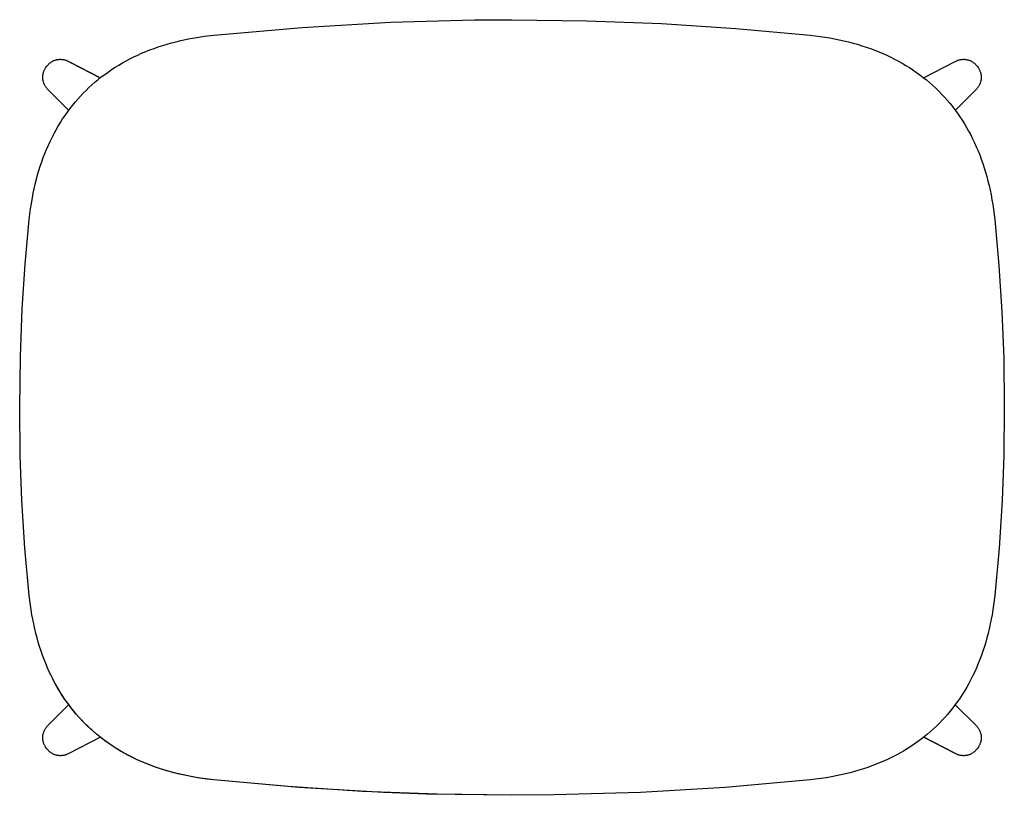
# Model space of a CAD drawing. Header units: millimetres. Extents: x 5000 to 6127, y 0 to 984.
# Tile 1 of 3: x 5000 to 5533, y 0 to 420. Entities that reach past the tile are written whole.
import ezdxf

# ---------------------------------------------------------------- set-up
doc = ezdxf.new("R2010")
doc.units = ezdxf.units.MM
doc.layers.add('Make2D$Sichtbar$Kurven', color=18, linetype='Continuous', true_color=0x000000)

msp = doc.modelspace()

# ---------------------------------------------------------------- linework, layer by layer
at = {"layer": 'Make2D$Sichtbar$Kurven', "color": 18, "lineweight": -3, "true_color": 0x000000}
for p, q in [((5105.18, 411.67), (5152.97, 415.9)), ((5152.97, 415.9), (5200.86, 418.66)), ((5200.86, 418.66), (5246.36, 419.92)), ((5246.36, 419.92), (5266.59, 420.05)), ((5266.59, 420.05), (5307.05, 419.52)), ((5307.05, 419.52), (5347.47, 417.94)), ((5347.47, 417.94), (5387.8, 415.32)), ((5094.82, 410.25), (5100.04, 411.06)), ((5100.04, 411.06), (5105.18, 411.67)), ((5387.8, 415.32), (5428.01, 411.67)), ((5428.01, 411.67), (5433.42, 411.02)), ((5433.42, 411.02), (5436.07, 410.63)), ((5436.07, 410.63), (5438.69, 410.19)), ((5072.82, 404.53), (5075.06, 405.31)), ((5075.06, 405.31), (5077.48, 406.1)), ((5077.48, 406.1), (5079.89, 406.83)), ((5079.89, 406.83), (5082.28, 407.5)), ((5082.28, 407.5), (5084.66, 408.12)), ((5084.66, 408.12), (5087.23, 408.73)), ((5087.23, 408.73), (5089.77, 409.29)), ((5089.77, 409.29), (5092.31, 409.8)), ((5092.31, 409.8), (5094.82, 410.25)), ((5438.69, 410.19), (5441.28, 409.72)), ((5441.28, 409.72), (5443.83, 409.2)), ((5443.83, 409.2), (5446.35, 408.64)), ((5446.35, 408.64), (5448.83, 408.04)), ((5448.83, 408.04), (5451.28, 407.39)), ((5451.28, 407.39), (5453.69, 406.71)), ((5453.69, 406.71), (5456.07, 405.98)), ((5456.07, 405.98), (5458.41, 405.22)), ((5059.68, 398.86), (5061.8, 399.91)), ((5061.8, 399.91), (5063.91, 400.91)), ((5063.91, 400.91), (5066.03, 401.85)), ((5066.03, 401.85), (5068.3, 402.8)), ((5068.3, 402.8), (5070.56, 403.7)), ((5070.56, 403.7), (5072.82, 404.53)), ((5458.41, 405.22), (5460.72, 404.41)), ((5460.72, 404.41), (5462.99, 403.56)), ((5462.99, 403.56), (5465.23, 402.66)), ((5465.23, 402.66), (5467.43, 401.73)), ((5467.43, 401.73), (5469.59, 400.76)), ((5469.59, 400.76), (5471.72, 399.75)), ((5014.22, 394.15), (5014.78, 394.92)), ((5014.78, 394.92), (5014.97, 395.17)), ((5014.97, 395.17), (5015.17, 395.41)), ((5015.17, 395.41), (5015.38, 395.64)), ((5015.38, 395.64), (5015.59, 395.87)), ((5015.59, 395.87), (5015.81, 396.09)), ((5015.81, 396.09), (5016.04, 396.3)), ((5016.04, 396.3), (5016.28, 396.5)), ((5016.28, 396.5), (5016.52, 396.7)), ((5016.52, 396.7), (5016.77, 396.89)), ((5016.77, 396.89), (5017.03, 397.06)), ((5017.03, 397.06), (5017.29, 397.23)), ((5017.29, 397.23), (5017.56, 397.39)), ((5017.56, 397.39), (5017.83, 397.55)), ((5017.83, 397.55), (5018.11, 397.69)), ((5018.11, 397.69), (5018.39, 397.82)), ((5018.39, 397.82), (5018.68, 397.94)), ((5018.68, 397.94), (5018.97, 398.05)), ((5018.97, 398.05), (5019.26, 398.15)), ((5019.26, 398.15), (5019.56, 398.24)), ((5019.56, 398.24), (5019.86, 398.33)), ((5019.86, 398.33), (5020.17, 398.4)), ((5020.17, 398.4), (5020.47, 398.46)), ((5020.47, 398.46), (5020.78, 398.51)), ((5020.78, 398.51), (5021.09, 398.55)), ((5021.09, 398.55), (5021.4, 398.57)), ((5021.4, 398.57), (5021.71, 398.59)), ((5021.71, 398.59), (5022.03, 398.6)), ((5022.03, 398.6), (5022.34, 398.59)), ((5022.34, 398.59), (5022.65, 398.58)), ((5022.65, 398.58), (5022.96, 398.55)), ((5022.96, 398.55), (5023.27, 398.52)), ((5023.27, 398.52), (5023.58, 398.47)), ((5023.58, 398.47), (5023.88, 398.41)), ((5023.88, 398.41), (5024.19, 398.35)), ((5024.19, 398.35), (5024.49, 398.27)), ((5024.49, 398.27), (5024.79, 398.18)), ((5024.79, 398.18), (5025.09, 398.08)), ((5025.09, 398.08), (5025.38, 397.97)), ((5025.38, 397.97), (5025.67, 397.85)), ((5025.67, 397.85), (5025.95, 397.72)), ((5025.95, 397.72), (5026.23, 397.58)), ((5026.23, 397.58), (5027.45, 396.83)), ((5026.23, 397.58), (5043.68, 388.61)), ((5027.45, 396.83), (5043.58, 388.54)), ((5051.65, 394.26), (5053.61, 395.48)), ((5053.61, 395.48), (5055.59, 396.64)), ((5055.59, 396.64), (5057.57, 397.74)), ((5057.57, 397.74), (5059.68, 398.86)), ((5471.72, 399.75), (5473.81, 398.69)), ((5473.81, 398.69), (5475.87, 397.6)), ((5475.87, 397.6), (5477.89, 396.47)), ((5477.89, 396.47), (5479.87, 395.29)), ((5479.87, 395.29), (5481.82, 394.08)), ((5489.51, 388.61), (5506.95, 397.58)), ((5506.95, 397.58), (5507.23, 397.72)), ((5507.23, 397.72), (5507.52, 397.85)), ((5507.52, 397.85), (5507.8, 397.97)), ((5507.8, 397.97), (5508.1, 398.08)), ((5508.1, 398.08), (5508.39, 398.18)), ((5508.39, 398.18), (5508.69, 398.27)), ((5508.69, 398.27), (5508.99, 398.34)), ((5508.99, 398.34), (5509.3, 398.41)), ((5509.3, 398.41), (5509.6, 398.47)), ((5509.6, 398.47), (5509.91, 398.52)), ((5509.91, 398.52), (5510.22, 398.55)), ((5510.22, 398.55), (5510.53, 398.58)), ((5510.53, 398.58), (5510.85, 398.59)), ((5510.85, 398.59), (5511.16, 398.6)), ((5511.16, 398.6), (5511.47, 398.59)), ((5511.47, 398.59), (5511.78, 398.57)), ((5511.78, 398.57), (5512.09, 398.54)), ((5512.09, 398.54), (5512.4, 398.5)), ((5512.4, 398.5), (5512.71, 398.45)), ((5512.71, 398.45), (5513.01, 398.39)), ((5513.01, 398.39), (5513.32, 398.32)), ((5513.32, 398.32), (5513.62, 398.24)), ((5513.62, 398.24), (5513.92, 398.15)), ((5513.92, 398.15), (5514.21, 398.05)), ((5514.21, 398.05), (5514.5, 397.94)), ((5514.5, 397.94), (5514.79, 397.82)), ((5514.79, 397.82), (5515.07, 397.68)), ((5515.07, 397.68), (5515.35, 397.54)), ((5515.35, 397.54), (5515.63, 397.39)), ((5515.63, 397.39), (5515.89, 397.23)), ((5515.89, 397.23), (5516.16, 397.06)), ((5516.16, 397.06), (5516.41, 396.88)), ((5516.41, 396.88), (5516.66, 396.7)), ((5516.66, 396.7), (5516.9, 396.5)), ((5516.9, 396.5), (5517.14, 396.3)), ((5517.14, 396.3), (5517.37, 396.09)), ((5517.37, 396.09), (5517.59, 395.87)), ((5517.59, 395.87), (5517.8, 395.64)), ((5517.8, 395.64), (5518.01, 395.41)), ((5518.01, 395.41), (5518.21, 395.16)), ((5518.21, 395.16), (5518.4, 394.92)), ((5518.4, 394.92), (5518.96, 394.15)), ((5012.5, 389.21), (5012.52, 389.52)), ((5012.52, 389.52), (5012.55, 389.83)), ((5012.55, 389.83), (5012.59, 390.14)), ((5012.59, 390.14), (5012.64, 390.45)), ((5012.64, 390.45), (5012.7, 390.76)), ((5012.7, 390.76), (5012.77, 391.06)), ((5012.77, 391.06), (5012.85, 391.36)), ((5012.85, 391.36), (5012.95, 391.66)), ((5012.95, 391.66), (5013.05, 391.95)), ((5013.05, 391.95), (5013.16, 392.25)), ((5013.16, 392.25), (5013.28, 392.53)), ((5013.28, 392.53), (5013.42, 392.81)), ((5013.42, 392.81), (5013.56, 393.09)), ((5013.56, 393.09), (5013.71, 393.37)), ((5013.71, 393.37), (5013.87, 393.63)), ((5013.87, 393.63), (5014.04, 393.89)), ((5014.04, 393.89), (5014.22, 394.15)), ((5044.21, 389.03), (5046.02, 390.4)), ((5046.02, 390.4), (5047.85, 391.72)), ((5047.85, 391.72), (5049.7, 392.99)), ((5049.7, 392.99), (5051.65, 394.26)), ((5481.82, 394.08), (5483.72, 392.83)), ((5483.72, 392.83), (5485.59, 391.54)), ((5485.59, 391.54), (5487.43, 390.21)), ((5487.43, 390.21), (5489.22, 388.83)), ((5518.96, 394.15), (5519.14, 393.89)), ((5519.14, 393.89), (5519.31, 393.63)), ((5519.31, 393.63), (5519.47, 393.36)), ((5519.47, 393.36), (5519.62, 393.09)), ((5519.62, 393.09), (5519.77, 392.81)), ((5519.77, 392.81), (5519.9, 392.53)), ((5519.9, 392.53), (5520.02, 392.24)), ((5520.02, 392.24), (5520.13, 391.95)), ((5520.13, 391.95), (5520.24, 391.66)), ((5520.24, 391.66), (5520.33, 391.36)), ((5520.33, 391.36), (5520.41, 391.06)), ((5520.41, 391.06), (5520.48, 390.76)), ((5520.48, 390.76), (5520.54, 390.45)), ((5520.54, 390.45), (5520.59, 390.14)), ((5520.59, 390.14), (5520.63, 389.83)), ((5520.63, 389.83), (5520.66, 389.52)), ((5520.66, 389.52), (5520.68, 389.21)), ((5012.49, 388.9), (5012.5, 389.21)), ((5012.5, 388.59), (5012.49, 388.9)), ((5012.51, 388.28), (5012.5, 388.59)), ((5012.53, 387.97), (5012.51, 388.28)), ((5012.57, 387.66), (5012.53, 387.97)), ((5012.61, 387.35), (5012.57, 387.66)), ((5012.67, 387.04), (5012.61, 387.35)), ((5012.74, 386.74), (5012.67, 387.04)), ((5012.81, 386.43), (5012.74, 386.74)), ((5012.9, 386.14), (5012.81, 386.43)), ((5013, 385.84), (5012.9, 386.14)), ((5013.11, 385.55), (5013, 385.84)), ((5013.23, 385.26), (5013.11, 385.55)), ((5013.36, 384.97), (5013.23, 385.26)), ((5013.49, 384.69), (5013.36, 384.97)), ((5013.64, 384.42), (5013.49, 384.69)), ((5013.8, 384.15), (5013.64, 384.42)), ((5013.96, 383.88), (5013.8, 384.15)), ((5037.52, 383.31), (5039.12, 384.78)), ((5039.12, 384.78), (5040.76, 386.21)), ((5040.76, 386.21), (5042.42, 387.6)), ((5042.42, 387.6), (5044.21, 389.03)), ((5489.22, 388.83), (5490.98, 387.42)), ((5490.98, 387.42), (5492.7, 385.98)), ((5492.7, 385.98), (5494.39, 384.49)), ((5494.39, 384.49), (5496.03, 382.96)), ((5519.39, 384.15), (5519.22, 383.88)), ((5519.54, 384.42), (5519.39, 384.15)), ((5519.69, 384.69), (5519.54, 384.42)), ((5519.83, 384.97), (5519.69, 384.69)), ((5519.96, 385.25), (5519.83, 384.97)), ((5520.07, 385.54), (5519.96, 385.25)), ((5520.18, 385.84), (5520.07, 385.54)), ((5520.28, 386.13), (5520.18, 385.84)), ((5520.37, 386.43), (5520.28, 386.13)), ((5520.44, 386.73), (5520.37, 386.43)), ((5520.51, 387.04), (5520.44, 386.73)), ((5520.57, 387.35), (5520.51, 387.04)), ((5520.61, 387.65), (5520.57, 387.35)), ((5520.65, 387.96), (5520.61, 387.65)), ((5520.67, 388.27), (5520.65, 387.96)), ((5520.69, 388.59), (5520.67, 388.27)), ((5520.68, 389.21), (5520.69, 388.9)), ((5520.69, 388.9), (5520.69, 388.59)), ((5014.14, 383.63), (5013.96, 383.88)), ((5014.32, 383.37), (5014.14, 383.63)), ((5014.51, 383.13), (5014.32, 383.37)), ((5014.71, 382.89), (5014.51, 383.13)), ((5014.92, 382.66), (5014.71, 382.89)), ((5015.14, 382.43), (5014.92, 382.66)), ((5026.53, 370.96), (5015.14, 382.43)), ((5031.46, 377.05), (5032.92, 378.66)), ((5032.92, 378.66), (5034.41, 380.25)), ((5034.41, 380.25), (5035.94, 381.79)), ((5035.94, 381.79), (5037.52, 383.31)), ((5496.03, 382.96), (5497.64, 381.4)), ((5497.64, 381.4), (5499.21, 379.8)), ((5499.21, 379.8), (5500.74, 378.15)), ((5518.04, 382.43), (5506.65, 370.96)), ((5518.26, 382.66), (5518.04, 382.43)), ((5518.47, 382.89), (5518.26, 382.66)), ((5518.67, 383.13), (5518.47, 382.89)), ((5518.86, 383.37), (5518.67, 383.13)), ((5519.04, 383.62), (5518.86, 383.37)), ((5519.22, 383.88), (5519.04, 383.62)), ((5027.21, 371.86), (5028.6, 373.65)), ((5028.6, 373.65), (5030.05, 375.41)), ((5030.05, 375.41), (5031.46, 377.05)), ((5500.74, 378.15), (5502.23, 376.48)), ((5502.23, 376.48), (5503.68, 374.76)), ((5503.68, 374.76), (5505.09, 373)), ((5023.27, 366.29), (5024.57, 368.22)), ((5024.57, 368.22), (5025.86, 370.05)), ((5025.86, 370.05), (5027.21, 371.86)), ((5505.09, 373), (5506.47, 371.21)), ((5506.47, 371.21), (5507.8, 369.38)), ((5507.8, 369.38), (5509.1, 367.52)), ((5020.85, 362.4), (5022.04, 364.35)), ((5022.04, 364.35), (5023.27, 366.29)), ((5509.1, 367.52), (5510.35, 365.61)), ((5510.35, 365.61), (5511.57, 363.67)), ((5511.57, 363.67), (5512.75, 361.69)), ((5017.51, 356.25), (5018.59, 358.35)), ((5018.59, 358.35), (5019.72, 360.44)), ((5019.72, 360.44), (5020.85, 362.4)), ((5512.75, 361.69), (5513.88, 359.68)), ((5513.88, 359.68), (5514.98, 357.62)), ((5514.98, 357.62), (5516.03, 355.54)), ((5014.54, 349.82), (5015.52, 352.06)), ((5015.52, 352.06), (5016.49, 354.16)), ((5016.49, 354.16), (5017.51, 356.25)), ((5516.03, 355.54), (5517.05, 353.41)), ((5517.05, 353.41), (5518.02, 351.25)), ((5012.77, 345.34), (5013.63, 347.58)), ((5013.63, 347.58), (5014.54, 349.82)), ((5518.02, 351.25), (5518.96, 349.05)), ((5518.96, 349.05), (5519.85, 346.82)), ((5519.85, 346.82), (5520.7, 344.55)), ((5011.16, 340.72), (5011.97, 343.12)), ((5011.97, 343.12), (5012.77, 345.34)), ((5520.7, 344.55), (5521.52, 342.25)), ((5521.52, 342.25), (5522.29, 339.91)), ((5009.08, 333.6), (5009.72, 335.96)), ((5009.72, 335.96), (5010.41, 338.33)), ((5010.41, 338.33), (5011.16, 340.72)), ((5522.29, 339.91), (5523.01, 337.53)), ((5523.01, 337.53), (5523.7, 335.12)), ((5007.86, 328.53), (5008.44, 331.05)), ((5008.44, 331.05), (5009.08, 333.6)), ((5523.7, 335.12), (5524.35, 332.68)), ((5524.35, 332.68), (5524.95, 330.2)), ((5006.85, 323.52), (5007.33, 326.02)), ((5007.33, 326.02), (5007.86, 328.53)), ((5524.95, 330.2), (5525.51, 327.68)), ((5525.51, 327.68), (5526.03, 325.13)), ((5005.91, 317.65), (5006.35, 320.57)), ((5006.35, 320.57), (5006.85, 323.52)), ((5526.03, 325.13), (5526.51, 322.55)), ((5526.51, 322.55), (5526.94, 319.93)), ((5526.94, 319.93), (5527.33, 317.28)), ((5005.2, 311.87), (5005.52, 314.75)), ((5005.52, 314.75), (5005.91, 317.65)), ((5527.33, 317.28), (5527.98, 311.87)), ((5002.99, 287.68), (5005.2, 311.87)), ((5527.98, 311.87), (5530.25, 286.92)), ((5001.39, 263.45), (5002.99, 287.68)), ((5530.25, 286.92), (5531.88, 261.88)), ((5000.35, 237.57), (5001.39, 263.45)), ((5531.88, 261.88), (5532.86, 236.79)), ((5000, 210.05), (5000.35, 237.57)), ((5532.86, 236.79), (5533.18, 210.05)), ((5000.31, 184.04), (5000, 210.05)), ((5000, 210.05), (5000, 210.05)), ((5000, 210.05), (5000, 210.05)), ((5000, 210.05), (5000, 210.05)), ((5533.18, 210.05), (5532.88, 184.04)), ((5533.18, 210.05), (5533.18, 210.05)), ((5533.18, 210.05), (5533.18, 210.05)), ((5533.18, 210.05), (5533.18, 210.05)), ((5001.23, 159.74), (5000.31, 184.04)), ((5532.88, 184.04), (5531.96, 159.74)), ((5002.87, 133.93), (5001.23, 159.74)), ((5531.96, 159.74), (5530.31, 133.93)), ((5005.2, 108.18), (5002.87, 133.93)), ((5530.31, 133.93), (5527.98, 108.18)), ((5005.82, 103.04), (5005.2, 108.18)), ((5527.98, 108.18), (5527.37, 103.04)), ((5006.2, 100.44), (5005.82, 103.04)), ((5527.37, 103.04), (5526.99, 100.44)), ((5006.62, 97.83), (5006.2, 100.44)), ((5007.08, 95.32), (5006.62, 97.83)), ((5526.56, 97.83), (5526.11, 95.32)), ((5526.99, 100.44), (5526.56, 97.83)), ((5007.59, 92.79), (5007.08, 95.32)), ((5008.15, 90.24), (5007.59, 92.79)), ((5525.6, 92.79), (5525.04, 90.24)), ((5526.11, 95.32), (5525.6, 92.79)), ((5008.76, 87.68), (5008.15, 90.24)), ((5009.38, 85.3), (5008.76, 87.68)), ((5524.42, 87.68), (5523.8, 85.3)), ((5525.04, 90.24), (5524.42, 87.68)), ((5010.05, 82.91), (5009.38, 85.3)), ((5010.78, 80.51), (5010.05, 82.91)), ((5011.57, 78.09), (5010.78, 80.51)), ((5522.4, 80.51), (5521.61, 78.09)), ((5523.13, 82.91), (5522.4, 80.51)), ((5523.8, 85.3), (5523.13, 82.91)), ((5012.35, 75.85), (5011.57, 78.09)), ((5013.19, 73.6), (5012.35, 75.85)), ((5520.83, 75.85), (5519.99, 73.6)), ((5521.61, 78.09), (5520.83, 75.85)), ((5014.09, 71.34), (5013.19, 73.6)), ((5015.04, 69.07), (5014.09, 71.34)), ((5519.1, 71.34), (5518.14, 69.07)), ((5519.99, 73.6), (5519.1, 71.34)), ((5015.99, 66.96), (5015.04, 69.07)), ((5016.99, 64.85), (5015.99, 66.96)), ((5018.05, 62.74), (5016.99, 64.85)), ((5516.2, 64.85), (5515.14, 62.74)), ((5517.2, 66.96), (5516.2, 64.85)), ((5518.14, 69.07), (5517.2, 66.96)), ((5019.36, 60.27), (5017.82, 63.18)), ((5019.16, 60.63), (5018.05, 62.74)), ((5020.27, 58.65), (5019.16, 60.63)), ((5020.99, 57.42), (5019.36, 60.27)), ((5021.43, 56.68), (5020.27, 58.65)), ((5512.91, 58.65), (5511.75, 56.68)), ((5514.02, 60.63), (5512.91, 58.65)), ((5515.14, 62.74), (5514.02, 60.63)), ((5022.69, 54.65), (5020.99, 57.42)), ((5022.65, 54.72), (5021.43, 56.68)), ((5023.93, 52.77), (5022.65, 54.72)), ((5024.48, 51.96), (5022.69, 54.65)), ((5510.53, 54.72), (5509.26, 52.77)), ((5511.75, 56.68), (5510.53, 54.72)), ((5015.14, 37.62), (5026.53, 49.09)), ((5025.2, 50.92), (5023.93, 52.77)), ((5026.35, 49.34), (5024.48, 51.96)), ((5026.53, 49.1), (5025.2, 50.92)), ((5028.29, 46.8), (5026.35, 49.34)), ((5027.9, 47.29), (5026.53, 49.1)), ((5506.66, 49.1), (5505.28, 47.29)), ((5506.65, 49.08), (5518.04, 37.62)), ((5507.98, 50.92), (5506.66, 49.1)), ((5509.26, 52.77), (5507.98, 50.92)), ((5029.33, 45.51), (5027.9, 47.29)), ((5030.31, 44.33), (5028.29, 46.8)), ((5030.72, 43.85), (5029.33, 45.51)), ((5032.41, 41.93), (5030.31, 44.33)), ((5032.16, 42.22), (5030.72, 43.85)), ((5502.46, 43.85), (5501.03, 42.22)), ((5503.86, 45.51), (5502.46, 43.85)), ((5505.28, 47.29), (5503.86, 45.51)), ((5014.71, 37.16), (5014.92, 37.39)), ((5014.92, 37.39), (5015.14, 37.62)), ((5033.64, 40.62), (5032.16, 42.22)), ((5034.59, 39.62), (5032.41, 41.93)), ((5035.15, 39.05), (5033.64, 40.62)), ((5036.85, 37.38), (5034.59, 39.62)), ((5036.7, 37.52), (5035.15, 39.05)), ((5038.29, 36.03), (5036.7, 37.52)), ((5039.18, 35.22), (5036.85, 37.38)), ((5496.48, 37.52), (5494.9, 36.03)), ((5498.03, 39.05), (5496.48, 37.52)), ((5499.55, 40.62), (5498.03, 39.05)), ((5501.03, 42.22), (5499.55, 40.62)), ((5518.04, 37.62), (5518.26, 37.39)), ((5518.26, 37.39), (5518.47, 37.16)), ((5012.51, 31.77), (5012.53, 32.09)), ((5012.53, 32.09), (5012.57, 32.4)), ((5012.57, 32.4), (5012.61, 32.7)), ((5012.61, 32.7), (5012.67, 33.01)), ((5012.67, 33.01), (5012.74, 33.32)), ((5012.74, 33.32), (5012.81, 33.62)), ((5012.81, 33.62), (5012.9, 33.92)), ((5012.9, 33.92), (5013, 34.21)), ((5013, 34.21), (5013.11, 34.51)), ((5013.11, 34.51), (5013.23, 34.79)), ((5013.23, 34.79), (5013.35, 35.08)), ((5013.35, 35.08), (5013.49, 35.36)), ((5013.49, 35.36), (5013.64, 35.63)), ((5013.64, 35.63), (5013.8, 35.9)), ((5013.8, 35.9), (5013.96, 36.17)), ((5013.96, 36.17), (5014.14, 36.43)), ((5014.14, 36.43), (5014.32, 36.68)), ((5014.32, 36.68), (5014.51, 36.92)), ((5014.51, 36.92), (5014.71, 37.16)), ((5039.91, 34.57), (5038.29, 36.03)), ((5041.59, 33.13), (5039.18, 35.22)), ((5041.55, 33.16), (5039.91, 34.57)), ((5043.32, 31.72), (5041.55, 33.16)), ((5044.08, 31.13), (5041.59, 33.13)), ((5491.63, 33.16), (5489.87, 31.72)), ((5493.28, 34.57), (5491.63, 33.16)), ((5494.9, 36.03), (5493.28, 34.57)), ((5518.47, 37.16), (5518.67, 36.92)), ((5518.67, 36.92), (5518.86, 36.67)), ((5518.86, 36.67), (5519.04, 36.42)), ((5519.04, 36.42), (5519.22, 36.16)), ((5519.22, 36.16), (5519.38, 35.9)), ((5519.38, 35.9), (5519.54, 35.63)), ((5519.54, 35.63), (5519.69, 35.36)), ((5519.69, 35.36), (5519.83, 35.08)), ((5519.83, 35.08), (5519.95, 34.79)), ((5519.95, 34.79), (5520.07, 34.5)), ((5520.07, 34.5), (5520.18, 34.21)), ((5520.18, 34.21), (5520.28, 33.91)), ((5520.28, 33.91), (5520.37, 33.61)), ((5520.37, 33.61), (5520.44, 33.31)), ((5520.44, 33.31), (5520.51, 33.01)), ((5520.51, 33.01), (5520.57, 32.7)), ((5520.57, 32.7), (5520.61, 32.39)), ((5520.61, 32.39), (5520.65, 32.08)), ((5520.65, 32.08), (5520.67, 31.77)), ((5012.49, 31.46), (5012.51, 31.77)), ((5012.49, 31.15), (5012.49, 31.46)), ((5012.5, 30.84), (5012.49, 31.15)), ((5012.52, 30.53), (5012.5, 30.84)), ((5012.55, 30.22), (5012.52, 30.53)), ((5012.59, 29.91), (5012.55, 30.22)), ((5012.64, 29.6), (5012.59, 29.91)), ((5012.7, 29.29), (5012.64, 29.6)), ((5012.77, 28.99), (5012.7, 29.29)), ((5012.85, 28.69), (5012.77, 28.99)), ((5012.94, 28.39), (5012.85, 28.69)), ((5013.05, 28.1), (5012.94, 28.39)), ((5013.16, 27.81), (5013.05, 28.1)), ((5013.28, 27.52), (5013.16, 27.81)), ((5013.41, 27.24), (5013.28, 27.52)), ((5013.56, 26.96), (5013.41, 27.24)), ((5013.71, 26.69), (5013.56, 26.96)), ((5013.87, 26.42), (5013.71, 26.69)), ((5043.68, 31.44), (5026.23, 22.47)), ((5045.11, 30.33), (5043.32, 31.72)), ((5046.64, 29.2), (5044.08, 31.13)), ((5046.92, 28.99), (5045.11, 30.33)), ((5049.27, 27.35), (5046.64, 29.2)), ((5048.76, 27.7), (5046.92, 28.99)), ((5050.69, 26.41), (5048.76, 27.7)), ((5051.98, 25.58), (5049.27, 27.35)), ((5484.43, 27.7), (5482.5, 26.41)), ((5486.26, 28.99), (5484.43, 27.7)), ((5488.08, 30.33), (5486.26, 28.99)), ((5489.87, 31.72), (5488.08, 30.33)), ((5506.95, 22.46), (5489.51, 31.44)), ((5505.73, 23.22), (5489.6, 31.51)), ((5519.47, 26.68), (5519.31, 26.42)), ((5519.62, 26.96), (5519.47, 26.68)), ((5519.76, 27.23), (5519.62, 26.96)), ((5519.9, 27.52), (5519.76, 27.23)), ((5520.02, 27.8), (5519.9, 27.52)), ((5520.13, 28.09), (5520.02, 27.8)), ((5520.23, 28.39), (5520.13, 28.09)), ((5520.33, 28.69), (5520.23, 28.39)), ((5520.41, 28.99), (5520.33, 28.69)), ((5520.48, 29.29), (5520.41, 28.99)), ((5520.54, 29.6), (5520.48, 29.29)), ((5520.59, 29.9), (5520.54, 29.6)), ((5520.63, 30.21), (5520.59, 29.9)), ((5520.66, 30.52), (5520.63, 30.21)), ((5520.68, 30.84), (5520.66, 30.52)), ((5520.67, 31.77), (5520.68, 31.46)), ((5520.68, 31.46), (5520.69, 31.15)), ((5520.69, 31.15), (5520.68, 30.84)), ((5014.04, 26.16), (5013.87, 26.42)), ((5014.22, 25.9), (5014.04, 26.16)), ((5014.78, 25.13), (5014.22, 25.9)), ((5014.97, 24.89), (5014.78, 25.13)), ((5015.17, 24.64), (5014.97, 24.89)), ((5015.38, 24.41), (5015.17, 24.64)), ((5015.59, 24.18), (5015.38, 24.41)), ((5015.81, 23.96), (5015.59, 24.18)), ((5016.04, 23.75), (5015.81, 23.96)), ((5016.28, 23.55), (5016.04, 23.75)), ((5016.52, 23.35), (5016.28, 23.55)), ((5016.77, 23.17), (5016.52, 23.35)), ((5017.03, 22.99), (5016.77, 23.17)), ((5017.29, 22.82), (5017.03, 22.99)), ((5017.55, 22.66), (5017.29, 22.82)), ((5017.83, 22.51), (5017.55, 22.66)), ((5018.11, 22.37), (5017.83, 22.51)), ((5018.39, 22.23), (5018.11, 22.37)), ((5018.68, 22.11), (5018.39, 22.23)), ((5018.97, 22), (5018.68, 22.11)), ((5019.26, 21.9), (5018.97, 22)), ((5019.56, 21.81), (5019.26, 21.9)), ((5019.86, 21.73), (5019.56, 21.81)), ((5020.17, 21.66), (5019.86, 21.73)), ((5020.47, 21.59), (5020.17, 21.66)), ((5020.78, 21.55), (5020.47, 21.59)), ((5021.09, 21.51), (5020.78, 21.55)), ((5021.4, 21.48), (5021.09, 21.51)), ((5021.71, 21.46), (5021.4, 21.48)), ((5022.02, 21.45), (5021.71, 21.46)), ((5022.33, 21.46), (5022.02, 21.45)), ((5022.65, 21.47), (5022.33, 21.46)), ((5022.96, 21.5), (5022.65, 21.47)), ((5023.27, 21.53), (5022.96, 21.5)), ((5023.58, 21.58), (5023.27, 21.53)), ((5023.88, 21.64), (5023.58, 21.58)), ((5024.19, 21.71), (5023.88, 21.64)), ((5024.49, 21.78), (5024.19, 21.71)), ((5024.79, 21.87), (5024.49, 21.78)), ((5025.08, 21.97), (5024.79, 21.87)), ((5025.38, 22.08), (5025.08, 21.97)), ((5025.66, 22.2), (5025.38, 22.08)), ((5025.95, 22.33), (5025.66, 22.2)), ((5026.23, 22.47), (5025.95, 22.33)), ((5052.63, 25.17), (5050.69, 26.41)), ((5054.77, 23.89), (5051.98, 25.58)), ((5054.59, 23.99), (5052.63, 25.17)), ((5056.55, 22.87), (5054.59, 23.99)), ((5057.63, 22.28), (5054.77, 23.89)), ((5058.65, 21.73), (5056.55, 22.87)), ((5060.56, 20.75), (5057.63, 22.28)), ((5060.74, 20.66), (5058.65, 21.73)), ((5474.54, 21.73), (5472.44, 20.66)), ((5476.63, 22.87), (5474.54, 21.73)), ((5478.6, 23.99), (5476.63, 22.87)), ((5480.55, 25.17), (5478.6, 23.99)), ((5482.5, 26.41), (5480.55, 25.17)), ((5506.95, 22.46), (5505.73, 23.22)), ((5507.23, 22.33), (5506.95, 22.46)), ((5507.51, 22.2), (5507.23, 22.33)), ((5507.8, 22.08), (5507.51, 22.2)), ((5508.09, 21.97), (5507.8, 22.08)), ((5508.39, 21.87), (5508.09, 21.97)), ((5508.69, 21.78), (5508.39, 21.87)), ((5508.99, 21.7), (5508.69, 21.78)), ((5509.3, 21.63), (5508.99, 21.7)), ((5509.6, 21.58), (5509.3, 21.63)), ((5509.91, 21.53), (5509.6, 21.58)), ((5510.22, 21.49), (5509.91, 21.53)), ((5510.53, 21.47), (5510.22, 21.49)), ((5510.84, 21.45), (5510.53, 21.47)), ((5511.16, 21.45), (5510.84, 21.45)), ((5511.47, 21.46), (5511.16, 21.45)), ((5511.78, 21.48), (5511.47, 21.46)), ((5512.09, 21.5), (5511.78, 21.48)), ((5512.4, 21.54), (5512.09, 21.5)), ((5512.71, 21.59), (5512.4, 21.54)), ((5513.01, 21.65), (5512.71, 21.59)), ((5513.32, 21.72), (5513.01, 21.65)), ((5513.62, 21.8), (5513.32, 21.72)), ((5513.92, 21.9), (5513.62, 21.8)), ((5514.21, 22), (5513.92, 21.9)), ((5514.5, 22.11), (5514.21, 22)), ((5514.79, 22.23), (5514.5, 22.11)), ((5515.07, 22.36), (5514.79, 22.23)), ((5515.35, 22.5), (5515.07, 22.36)), ((5515.62, 22.65), (5515.35, 22.5)), ((5515.89, 22.82), (5515.62, 22.65)), ((5516.15, 22.98), (5515.89, 22.82)), ((5516.41, 23.16), (5516.15, 22.98)), ((5516.66, 23.35), (5516.41, 23.16)), ((5516.9, 23.54), (5516.66, 23.35)), ((5517.14, 23.75), (5516.9, 23.54)), ((5517.37, 23.96), (5517.14, 23.75)), ((5517.59, 24.18), (5517.37, 23.96)), ((5517.8, 24.41), (5517.59, 24.18)), ((5518.01, 24.64), (5517.8, 24.41)), ((5518.21, 24.88), (5518.01, 24.64)), ((5518.4, 25.13), (5518.21, 24.88)), ((5518.96, 25.9), (5518.4, 25.13)), ((5519.14, 26.16), (5518.96, 25.9)), ((5519.31, 26.42), (5519.14, 26.16)), ((5063.57, 19.3), (5060.56, 20.75)), ((5062.84, 19.64), (5060.74, 20.66)), ((5064.94, 18.68), (5062.84, 19.64)), ((5066.64, 17.93), (5063.57, 19.3)), ((5067.19, 17.7), (5064.94, 18.68)), ((5069.79, 16.65), (5066.64, 17.93)), ((5069.43, 16.79), (5067.19, 17.7)), ((5071.67, 15.93), (5069.43, 16.79)), ((5073.02, 15.44), (5069.79, 16.65)), ((5463.75, 16.79), (5461.51, 15.93)), ((5466, 17.7), (5463.75, 16.79)), ((5468.25, 18.68), (5466, 17.7)), ((5470.34, 19.64), (5468.25, 18.68)), ((5472.44, 20.66), (5470.34, 19.64)), ((5073.9, 15.13), (5071.67, 15.93)), ((5076.31, 14.32), (5073.02, 15.44)), ((5076.3, 14.33), (5073.9, 15.13)), ((5078.69, 13.58), (5076.3, 14.33)), ((5079.67, 13.29), (5076.31, 14.32)), ((5081.07, 12.89), (5078.69, 13.58)), ((5083.11, 12.33), (5079.67, 13.29)), ((5083.43, 12.25), (5081.07, 12.89)), ((5086.62, 11.46), (5083.11, 12.33)), ((5085.98, 11.61), (5083.43, 12.25)), ((5088.51, 11.03), (5085.98, 11.61)), ((5090.19, 10.67), (5086.62, 11.46)), ((5091.02, 10.51), (5088.51, 11.03)), ((5093.83, 9.97), (5090.19, 10.67)), ((5444.68, 11.03), (5442.16, 10.51)), ((5447.21, 11.61), (5444.68, 11.03)), ((5449.75, 12.25), (5447.21, 11.61)), ((5452.12, 12.89), (5449.75, 12.25)), ((5454.49, 13.58), (5452.12, 12.89)), ((5456.88, 14.33), (5454.49, 13.58)), ((5459.28, 15.13), (5456.88, 14.33)), ((5461.51, 15.93), (5459.28, 15.13)), ((5093.52, 10.03), (5091.02, 10.51)), ((5096.47, 9.52), (5093.52, 10.03)), ((5097.55, 9.35), (5093.83, 9.97)), ((5099.4, 9.08), (5096.47, 9.52)), ((5101.33, 8.82), (5097.55, 9.35)), ((5102.3, 8.7), (5099.4, 9.08)), ((5105.18, 8.38), (5101.33, 8.82)), ((5105.18, 8.38), (5102.3, 8.7)), ((5151.08, 4.29), (5105.18, 8.38)), ((5145.38, 4.73), (5105.18, 8.38)), ((5428.01, 8.38), (5382.11, 4.29)), ((5430.89, 8.7), (5428.01, 8.38)), ((5433.79, 9.08), (5430.89, 8.7)), ((5436.72, 9.52), (5433.79, 9.08)), ((5439.67, 10.03), (5436.72, 9.52)), ((5442.16, 10.51), (5439.67, 10.03)), ((5185.71, 2.11), (5145.38, 4.73)), ((5197.07, 1.56), (5151.08, 4.29)), ((5226.13, 0.53), (5185.71, 2.11)), ((5220.45, 0.69), (5197.07, 1.56)), ((5266.59, 0), (5220.45, 0.69)), ((5266.59, 0), (5226.13, 0.53)), ((5289.35, 0.17), (5266.59, 0)), ((5336.11, 1.56), (5289.35, 0.17)), ((5382.11, 4.29), (5336.11, 1.56))]:
    msp.add_line(p, q, dxfattribs=at)

doc.saveas('drawing.dxf')
